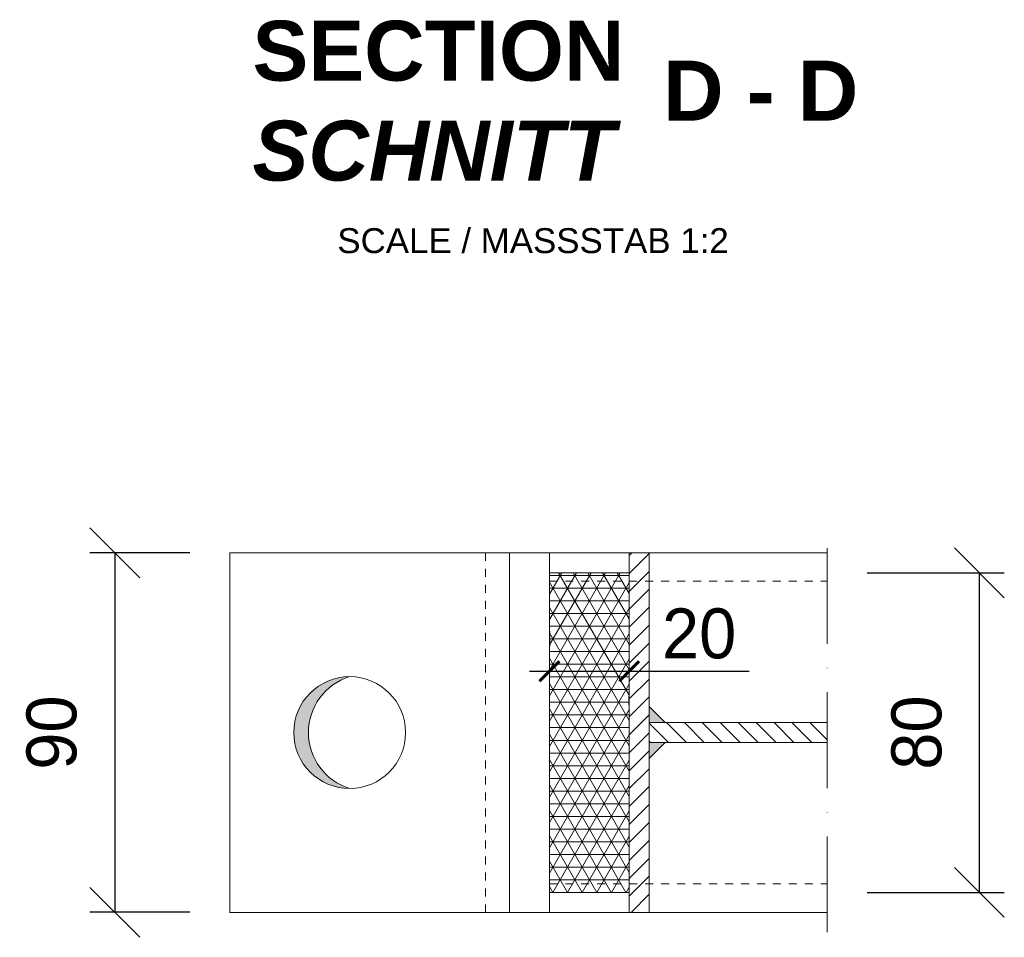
# Model space of a CAD drawing. Header units: millimetres. Extents: x -61498 to 746175, y -1322 to 24596.
# Tile 36 of 37: x 36856 to 37102, y 18342 to 18571. Entities that reach past the tile are written whole.
import ezdxf

# ---------------------------------------------------------------- set-up
doc = ezdxf.new("R2010")
doc.units = ezdxf.units.MM
doc.linetypes.add('ACAD_ISO10W100', pattern=[18, 12, -3, 0, -3])
doc.linetypes.add('JIS_02_1.0', pattern=[2, 1, -1])
doc.layers.add('Bemaßung', color=7, linetype='Continuous', lineweight=9)
doc.layers.add('Beschriftung', color=7, linetype='Continuous', lineweight=9)
doc.styles.add('LBB3.5M1000', font='isocp.shx', dxfattribs={"height": 3.5})
doc.dimstyles.new('DIN', dxfattribs={"dimtxt": 2.5, "dimasz": 2.5, "dimexe": 1.25, "dimexo": 0.625, "dimtad": 1, "dimtih": 1, "dimdec": 4, "dimdsep": 46, "dimlunit": 6, "dimtxsty": 'Standard', "dimcen": 2.5, "dimadec": 0, "dimazin": 0, "dimtfac": 1, "dimtdec": 4, "dimtmove": 0, "dimatfit": 3, "dimfxl": 0, "dimtvp": 1, "dimtolj": 1, "dimtzin": 0, "dimarcsym": 0})

# ---------------------------------------------------------------- blocks, each defined once
blk = doc.blocks.new('_Oblique')
at = {"color": 0, "linetype": 'ByBlock', "lineweight": -2}
blk.add_line((-0.5, -0.5), (0.5, 0.5), dxfattribs=at)
blk = doc.blocks.new('*D186')
at = {"layer": 'Bemaßung', "color": 0, "lineweight": -2, "transparency": 16777216}
for p, q in [((36898.15, 18437.97), (36873.06, 18437.97)), ((36879.31, 18437.97), (36879.31, 18347.97)), ((36898.15, 18347.97), (36873.06, 18347.97))]:
    blk.add_line(p, q, dxfattribs=at)
at = {"layer": 'DEFPOINTS', "color": 0, "transparency": 16777216}
for p in [(36908.15, 18437.97), (36879.31, 18347.97), (36908.15, 18347.97)]:
    blk.add_point(p, dxfattribs=at)
at = {"layer": 'Bemaßung', "color": 0, "lineweight": -2, "transparency": 16777216, "xscale": 12.5, "yscale": 12.5, "zscale": 12.5}
for p, rotation in [((36879.31, 18437.97), 90), ((36879.31, 18347.97), 270)]:
    blk.add_blockref('_Oblique', p, dxfattribs=dict(at, rotation=rotation))
at = {"layer": 'Bemaßung', "color": 0, "transparency": 16777216, "insert": (36863.55, 18392.97), "char_height": 12.5, "attachment_point": 5, "rotation": 90}
blk.add_mtext('\\A1;90', dxfattribs=at)
blk = doc.blocks.new('*D157')
at = {"layer": 'Bemaßung', "color": 0, "lineweight": -2, "transparency": 16777216}
for p, q in [((37067.69, 18432.97), (37102.07, 18432.97)), ((37095.82, 18352.97), (37095.82, 18432.97)), ((37067.69, 18352.97), (37102.07, 18352.97))]:
    blk.add_line(p, q, dxfattribs=at)
at = {"layer": 'DEFPOINTS', "color": 0, "transparency": 16777216}
for p in [(37057.69, 18432.97), (37095.82, 18432.97), (37057.69, 18352.97)]:
    blk.add_point(p, dxfattribs=at)
at = {"layer": 'Bemaßung', "color": 0, "lineweight": -2, "transparency": 16777216, "xscale": 12.5, "yscale": 12.5, "zscale": 12.5}
for p, rotation in [((37095.82, 18432.97), 90), ((37095.82, 18352.97), 270)]:
    blk.add_blockref('_Oblique', p, dxfattribs=dict(at, rotation=rotation))
at = {"layer": 'Bemaßung', "color": 0, "transparency": 16777216, "insert": (37080.14, 18392.97), "char_height": 12.5, "attachment_point": 5, "rotation": 90}
blk.add_mtext('\\A1;80', dxfattribs=at)
blk = doc.blocks.new('_ArchTick')
at = {"color": 0, "linetype": 'ByBlock', "const_width": 0.15}
blk.add_lwpolyline([(-0.5, -0.5), (0.5, 0.5)], dxfattribs=at)
blk = doc.blocks.new('*D158')
at = {"layer": 'Bemaßung', "color": 0, "lineweight": -2, "transparency": 16777216}
for p, q in [((36988.15, 18418.33), (36988.15, 18414.58)), ((36983.15, 18408.33), (37008.15, 18408.33)), ((37008.15, 18408.33), (37038.15, 18408.33)), ((37008.15, 18399.92), (37008.15, 18402.08))]:
    blk.add_line(p, q, dxfattribs=at)
at = {"layer": 'DEFPOINTS', "color": 0, "transparency": 16777216}
for p in [(36988.15, 18408.33), (37008.15, 18409.92), (37008.15, 18408.33)]:
    blk.add_point(p, dxfattribs=at)
at = {"layer": 'Bemaßung', "color": 0, "lineweight": -2, "transparency": 16777216, "xscale": 5, "yscale": 5, "zscale": 5, "rotation": 180}
blk.add_blockref('_ArchTick', (36988.15, 18408.33), dxfattribs=at)
at = {"layer": 'Bemaßung', "color": 0, "lineweight": -2, "transparency": 16777216, "xscale": 5, "yscale": 5, "zscale": 5}
blk.add_blockref('_ArchTick', (37008.15, 18408.33), dxfattribs=at)
at = {"layer": 'Bemaßung', "color": 0, "transparency": 16777216, "insert": (37025.65, 18417.71), "char_height": 12.5, "attachment_point": 5}
blk.add_mtext('\\A1;20', dxfattribs=at)

msp = doc.modelspace()

# ---------------------------------------------------------------- hatches: boundary and pattern name
at = {"lineweight": 5}
h = msp.add_hatch(dxfattribs=at)
h.set_pattern_fill('ANSI31', color=0)
h.set_pattern_definition([(45, (-103035.0006, 63104.5498), (-2.24506403, 2.24506403), [])])
h.paths.add_polyline_path([(37013.14915, 18430.8693), (37008.14915, 18430.8693), (37008.14915, 18355.0693), (37013.14915, 18355.0693)])
h.paths.add_polyline_path([(37013.14915, 18355.0693), (37008.14915, 18355.0693), (37008.14915, 18347.9693), (37013.14915, 18347.9693)])
h.paths.add_polyline_path([(37013.14915, 18437.9693), (37008.14915, 18437.9693), (37008.14915, 18430.8693), (37013.14915, 18430.8693)])
h = msp.add_hatch(dxfattribs=at)
h.set_pattern_fill('NET3', color=252)
h.set_pattern_definition([(0, (-103035.0006, 63104.5498), (0, 3.175), []), (60, (-103035.0006, 63104.5498), (-2.74963066, 1.5875), []), (120, (-103035.0006, 63104.5498), (-2.74963066, -1.5875), [])])
h.paths.add_polyline_path([(37008.14915, 18430.8693), (36988.14915, 18430.8693), (36988.14915, 18355.0693), (37008.14915, 18355.0693)])
h.paths.add_polyline_path([(37008.14915, 18432.9693), (36988.14915, 18432.9693), (36988.14915, 18430.8693), (37008.14915, 18430.8693)])
h.paths.add_polyline_path([(37008.14915, 18355.0693), (36988.14915, 18355.0693), (36988.14915, 18352.9693), (37008.14915, 18352.9693)])
at = {"lineweight": 9}
h = msp.add_hatch(color=256, dxfattribs=at)
h.dxf.hatch_style = 1
h.paths.add_polyline_path([(36938.14915, 18406.9693, 0.414213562), (36924.14915, 18392.9693, 0.414213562), (36938.14915, 18378.9693, -0.737901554)])
at = {"lineweight": 5}
h = msp.add_hatch(color=0, dxfattribs=at)
h.dxf.hatch_style = 1
h.paths.add_polyline_path([(37017.14915, 18395.4693), (37013.14915, 18395.4693), (37013.14915, 18399.4693)])
h = msp.add_hatch(dxfattribs=at)
h.set_pattern_fill('ANSI31', color=0, angle=90)
h.set_pattern_definition([(135, (-103035.0006, 63104.5498), (-2.24506403, -2.24506403), [])])
h.paths.add_polyline_path([(37057.68653, 18395.4693), (37013.14915, 18395.4693), (37013.14915, 18390.4693), (37057.68653, 18390.4693)])
h = msp.add_hatch(color=0, dxfattribs=at)
h.dxf.hatch_style = 1
h.paths.add_polyline_path([(37017.14915, 18390.4693), (37013.14915, 18390.4693), (37013.14915, 18386.4693)])

# ---------------------------------------------------------------- linework, layer by layer
at = {"linetype": 'ACAD_ISO10W100', "lineweight": 9, "ltscale": 2}
msp.add_line((37057.68653, 18342.9693), (37057.68653, 18442.9693), dxfattribs=at)
at = {"lineweight": 9}
for p, q in [((36908.14915, 18347.9693), (36908.14915, 18437.9693)), ((36908.14915, 18437.9693), (37057.68653, 18437.9693)), ((36978.14915, 18437.9693), (36978.14915, 18347.9693)), ((36988.14915, 18437.9693), (36988.14915, 18347.9693)), ((37008.14915, 18437.9693), (37008.14915, 18347.9693)), ((37013.14915, 18437.9693), (37013.14915, 18347.9693)), ((37057.68653, 18395.4693), (37013.14915, 18395.4693)), ((37057.68653, 18390.4693), (37013.14915, 18390.4693)), ((37057.68653, 18347.9693), (36908.14915, 18347.9693))]:
    msp.add_line(p, q, dxfattribs=at)
at = {"linetype": 'JIS_02_1.0', "lineweight": 5, "ltscale": 2}
for p, q in [((36972.14915, 18437.9693), (36972.14915, 18347.9693)), ((36988.14915, 18430.8693), (37057.68653, 18430.8693)), ((36988.14915, 18355.0693), (37057.68653, 18355.0693))]:
    msp.add_line(p, q, dxfattribs=at)
at = {"lineweight": 9}
msp.add_lwpolyline([(36988.14915, 18352.9693), (37008.14915, 18352.9693), (37008.14915, 18432.9693), (36988.14915, 18432.9693)], close=True, dxfattribs=at)
at = {"lineweight": 5}
for points in [[(37017.14915, 18395.4693), (37013.14915, 18395.4693), (37013.14915, 18399.4693)], [(37017.14915, 18390.4693), (37013.14915, 18390.4693), (37013.14915, 18386.4693)]]:
    msp.add_lwpolyline(points, close=True, dxfattribs=at)
at = {"lineweight": 9}
msp.add_circle((36938.14915, 18392.9693), 14, dxfattribs=at)
msp.add_arc((36942.4702, 18392.9693), 14.65167, 107.1526525, 252.8473475, dxfattribs=at)

# ---------------------------------------------------------------- texts
at = {"layer": 'Beschriftung', "attachment_point": 1, "style": 'LBB3.5M1000'}
for s, insert, char_height, width in [('{\\fArial|b1|i0|c0|p34;SECTION\\P\\fArial|b1|i1|c0|p34;SCHNITT}', (36913.81737, 18571.16052), 15, 94.0909588), ('{\\fArial|b1|i0|c0|p34;D - D}', (37016.63228, 18561.16445), 15, 48.2090768), ('{\\fArial|b0|i0|c0|p34;\\H0.5x;SCALE / MASSSTAB 1:2}', (36935.05853, 18519.23777), 12.5, 106.3087656)]:
    msp.add_mtext(s, dxfattribs=dict(at, insert=insert, char_height=char_height, width=width))

# ---------------------------------------------------------------- dimensions: what is measured, and where the dimension line sits
at = {"layer": 'Bemaßung'}
for base, p1, p2, picture, middle in [((36879.31407, 18347.9693), (36908.14915, 18437.9693), (36908.14915, 18347.9693), '*D186', (36863.54966, 18392.9693)), ((37095.82047, 18432.9693), (37057.68653, 18352.9693), (37057.68653, 18432.9693), '*D157', (37080.14049, 18392.9693))]:
    dim = msp.add_linear_dim(base=base, p1=p1, p2=p2, angle=90, dimstyle='DIN', override={"dimscale": 5, "dimexo": 2, "dimdec": 2, "dimblk1": 'Oblique', "dimblk2": 'Oblique', "dimsah": 1, "dimtdec": 2, "dimtmove": 2}, dxfattribs=at)
    dim.commit()
    dim.dimension.update_dxf_attribs({"geometry": picture, "text_midpoint": middle, "dimtype": 160})
dim = msp.add_linear_dim(base=(37008.14915, 18408.33091), p1=(36988.14915, 18408.33091), p2=(37008.14915, 18409.92309), dimstyle='DIN', override={"dimscale": 5, "dimasz": 1, "dimexo": 2, "dimdec": 2, "dimblk1": 'ArchTick', "dimblk2": 'ArchTick', "dimsah": 1, "dimdle": 1, "dimtdec": 2}, dxfattribs=at)
dim.commit()
dim.dimension.update_dxf_attribs({"geometry": '*D158', "text_midpoint": (37025.64915, 18417.70591)})

doc.saveas('drawing.dxf')
